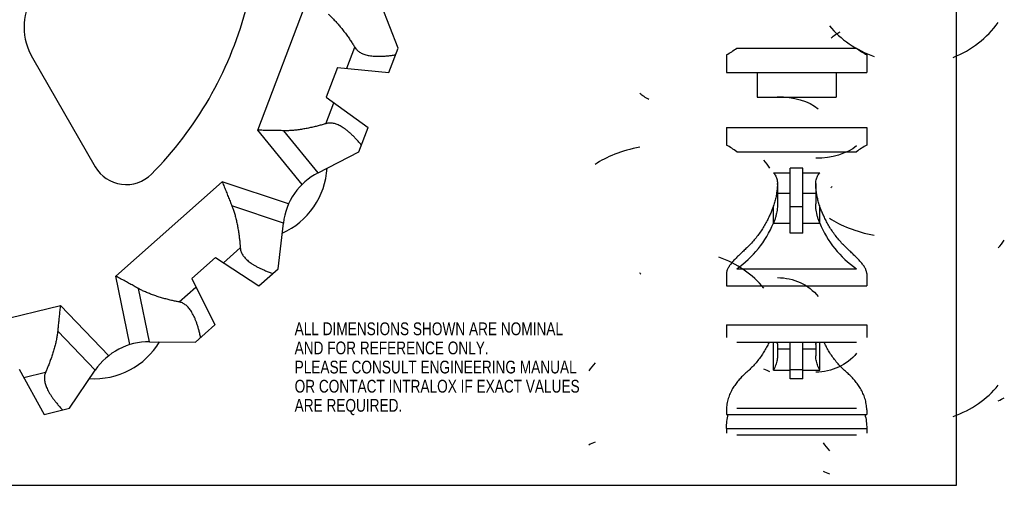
# Model space of a CAD drawing. Header units: inches. Extents: x 0 to 17.5, y 0 to 11.1.
# Tile 3 of 4: x 7.8 to 17.5, y 0 to 4.6. Entities that reach past the tile are written whole.
import ezdxf

# ---------------------------------------------------------------- set-up
doc = ezdxf.new("R2010")
doc.units = ezdxf.units.IN
doc.header["$LTSCALE"] = 0.935
doc.header["$MEASUREMENT"] = 0
doc.layers.get('0').update_dxf_attribs({"linetype": 'CONTINUOUS'})
doc.styles.get("Standard").update_dxf_attribs({"font": 'txt', "width": 0.8})

msp = doc.modelspace()

# ---------------------------------------------------------------- linework, layer by layer
at = {"color": 7, "linetype": 'CONTINUOUS'}
for p, q in [((17, 0), (17, 11)), ((10.1535, 3.4785), (10.6477, 4.7817)), ((11.528, 4.2827), (11.3652, 4.7022)), ((11.0255, 4.0859), (11.1036, 4.2917)), ((11.4375, 4.0442), (11.528, 4.2827)), ((14.8463, 4.2827), (16.02, 4.2827)), ((7.9424, 4.1879), (8.5582, 3.1213)), ((14.7457, 4.2179), (14.7457, 4.0442)), ((16.1207, 4.2179), (16.1207, 4.0442)), ((10.9328, 4.0952), (10.8221, 3.8033)), ((10.9328, 4.0952), (11.4375, 4.0442)), ((14.7457, 4.0442), (16.1207, 4.0442)), ((15.0456, 4.0442), (15.0456, 3.8033)), ((15.8207, 4.0442), (15.8207, 3.8033)), ((10.8221, 3.8033), (11.2337, 3.5068)), ((15.0456, 3.8033), (15.8207, 3.8033)), ((10.8196, 3.543), (10.8977, 3.7489)), ((10.5864, 2.9483), (10.1535, 3.4785)), ((11.1433, 3.2684), (11.2337, 3.5068)), ((14.7457, 3.5068), (16.1207, 3.5068)), ((14.7457, 3.5068), (14.7457, 3.3332)), ((16.1207, 3.5068), (16.1207, 3.3332)), ((10.7433, 3.0623), (10.4071, 3.474)), ((10.7433, 3.0623), (11.1433, 3.2684)), ((14.8463, 3.2684), (16.02, 3.2684)), ((15.4957, 3.1078), (15.3707, 3.1078)), ((15.3707, 2.4703), (15.3707, 3.1078)), ((15.4957, 2.4703), (15.4957, 3.1078)), ((15.2066, 3.0623), (15.3707, 3.0623)), ((15.4957, 3.0623), (15.6597, 3.0623)), ((8.7612, 2.0487), (9.8045, 2.9729)), ((10.4538, 2.7562), (9.8045, 2.9729)), ((15.2457, 2.9483), (15.2457, 2.7562)), ((15.6207, 2.9483), (15.6207, 2.7562)), ((15.3707, 2.8587), (15.2457, 2.8587)), ((15.6207, 2.8587), (15.4957, 2.8587)), ((10.4028, 2.5691), (9.8986, 2.7374)), ((15.2066, 2.5691), (15.2066, 2.7374)), ((15.4957, 2.728), (15.3707, 2.728)), ((15.6597, 2.5691), (15.6597, 2.7374)), ((10.352, 2.122), (10.4028, 2.5691)), ((15.2066, 2.5691), (15.3707, 2.5691)), ((15.4957, 2.5691), (15.6597, 2.5691)), ((15.4957, 2.4703), (15.3707, 2.4703)), ((9.8156, 2.1812), (9.9804, 2.3272)), ((9.7379, 2.2326), (9.5042, 2.0255)), ((9.7379, 2.2326), (10.1611, 1.9529)), ((8.8982, 1.378), (8.7612, 2.0487)), ((10.1611, 1.9529), (10.352, 2.122)), ((14.7457, 2.076), (14.7457, 1.9529)), ((14.8463, 2.122), (16.02, 2.122)), ((16.1207, 2.076), (16.1207, 1.9529)), ((9.381, 1.7962), (9.5458, 1.9422)), ((9.5042, 2.0255), (9.7309, 1.5717)), ((14.7457, 1.9529), (16.1207, 1.9529)), ((9.09, 1.4061), (8.9837, 1.9268)), ((6.864, 1.4296), (8.2172, 1.7632)), ((8.6914, 1.2695), (8.2172, 1.7632)), ((9.54, 1.4026), (9.7309, 1.5717)), ((14.7457, 1.5717), (16.1207, 1.5717)), ((14.7457, 1.5717), (14.7457, 1.4486)), ((16.1207, 1.5717), (16.1207, 1.4486)), ((8.5593, 1.1275), (8.1911, 1.5109)), ((9.09, 1.4061), (9.54, 1.4026)), ((14.8463, 1.4026), (16.02, 1.4026)), ((15.2066, 1.1275), (15.2066, 1.4026)), ((15.2457, 1.378), (15.2457, 1.2695)), ((15.3707, 1.0439), (15.3707, 1.4026)), ((15.4957, 1.0439), (15.4957, 1.4026)), ((15.6207, 1.378), (15.6207, 1.2695)), ((15.6597, 1.1275), (15.6597, 1.4026)), ((15.3707, 1.3335), (15.2457, 1.3335)), ((15.6207, 1.3335), (15.4957, 1.3335)), ((7.8142, 1.1386), (8.059, 0.6942)), ((7.8592, 1.057), (8.0729, 1.1096)), ((8.3066, 0.7552), (8.5593, 1.1275)), ((15.2066, 1.1275), (15.3707, 1.1275)), ((15.4957, 1.1299), (15.3707, 1.1299)), ((15.4957, 1.1275), (15.6597, 1.1275)), ((15.4957, 1.0439), (15.3707, 1.0439)), ((8.059, 0.6942), (8.3066, 0.7552)), ((14.7457, 0.7387), (14.7457, 0.6942)), ((14.7457, 0.6942), (16.1207, 0.6942)), ((14.8463, 0.7552), (16.02, 0.7552)), ((16.1207, 0.7387), (16.1207, 0.6942)), ((14.7457, 0.5567), (16.1207, 0.5567)), ((14.7457, 0.5567), (14.7457, 0.5122)), ((14.8463, 0.4956), (16.02, 0.4956)), ((16.1207, 0.5567), (16.1207, 0.5122)), ((0, 0), (17, 0))]:
    msp.add_line(p, q, dxfattribs=at)
for centre, radius, start, end in [((8.462, 4.4879), 0.6, 90, 210), ((6.5568, 5.5879), 3.6, 315.16137, 344.83863), ((8.8614, 3.2963), 0.35, 210, 315.16137), ((10.083, 3.1536), 0.75, 325.43216, 356.50625), ((11.0347, 2.4966), 0.6364, 117.25305, 145.32322), ((14.5094, 2.9729), 0.7362, 358.0844, 358.87207), ((16.3569, 2.9729), 0.7362, 181.12796, 181.9156), ((11.0351, 2.4972), 0.6364, 145.38899, 173.51618), ((10.0834, 3.154), 0.75, 294.26298, 325.38821), ((9.0851, 0.7697), 0.6364, 89.56074, 117.63091), ((8.5478, 1.7937), 0.75, 297.73985, 328.81395), ((9.0858, 0.7701), 0.6364, 117.69669, 145.82387), ((8.5483, 1.7939), 0.75, 266.57067, 297.6959)]:
    msp.add_arc(centre, radius, start, end, dxfattribs=at)
for centre, major_axis, ratio, start_param, end_param in [((16.5816, 5.0712), (-1, 0), 0.953019, 1.968401, 2.545263), ((16.5816, 4.9731), (1, 0), 0.836824, -2.545263, -1.968401), ((14.2847, 5.176), (0, -1.0797), 0.926214, 0.479117, 0.59633), ((16.5816, 5.176), (0, -1.0797), 0.926214, -0.59633, -0.479117), ((14.2847, 2.8811), (1, 0), 0.468113, 1.968401, 2.545263), ((14.2847, 2.3751), (0, 1.0797), 0.926214, -0.59633, -0.479117), ((16.5816, 2.3751), (0, 1.0797), 0.926214, 0.479117, 0.59633), ((14.2847, 2.7555), (1, 0), 0.765708, 0.479117, 0.59633), ((16.5816, 2.8811), (1, 0), 0.468113, -2.545263, -1.968401), ((14.2847, 2.9624), (0, 1.0157), 0.984526, -2.545263, -1.968401), ((16.5816, 2.9624), (0, 1.0157), 0.984526, 1.968401, 2.545263), ((16.5816, 2.7555), (1, 0), 0.765708, -0.59633, -0.479117), ((14.2847, 1.455), (-1, 0), 0.845728, -2.545263, -1.968401), ((14.2847, 0.7691), (-1, 0), 0.765708, -0.59633, -0.479117), ((14.2847, 0.9839), (1, 0), 0.276338, 0.479117, 0.59633), ((16.5816, 1.455), (-1, 0), 0.845728, 1.968401, 2.545263), ((16.5816, 0.9839), (1, 0), 0.276338, -0.59633, -0.479117), ((14.2847, 0.267), (-1, 0), 0.276338, -0.59633, -0.479117), ((16.5816, 0.7691), (-1, 0), 0.765708, 0.479117, 0.59633), ((16.5816, 0.267), (-1, 0), 0.276338, 0.479117, 0.59633)]:
    msp.add_ellipse(centre, major_axis=major_axis, ratio=ratio, start_param=start_param, end_param=end_param, dxfattribs=at)
at = {"color": 7, "linetype": 'CONTINUOUS', "extrusion": (0, 0, -1)}
for centre, major_axis, ratio, start_param, end_param in [((16.3707, 4.1119), (-0.75, 0), 0.605142, 0.643501, 0.823034), ((14.4957, 4.1119), (-0.75, 0), 0.605142, -0.823034, -0.643501), ((15.2457, 3.5068), (-0.5, 0), 0.605142, 1.570796, 2.498092), ((15.6207, 3.5068), (-0.5, 0), 0.605142, -2.498092, -1.570796), ((16.3707, 2.4979), (-0.75, 0), 0.926194, 0.643501, 0.668116), ((14.4957, 2.4979), (-0.75, 0), 0.926194, -0.668116, -0.643501), ((15.2457, 1.5717), (-0.5, 0), 0.926194, 1.570796, 2.498092), ((15.6207, 1.5717), (-0.5, 0), 0.926194, -2.498092, -1.570796), ((15.2457, 0.5567), (0, -0.5175), 0.966122, 1.570796, 1.839948), ((15.6207, 0.5567), (0, -0.5175), 0.966122, -1.839948, -1.570796)]:
    msp.add_ellipse(centre, major_axis=major_axis, ratio=ratio, start_param=start_param, end_param=end_param, dxfattribs=at)
at = {"color": 7, "linetype": 'CONTINUOUS'}
for points, knots in [([(10.8405, 4.6169), (10.8495, 4.6095), (10.868, 4.593), (10.8958, 4.5657), (10.9247, 4.5347), (10.9539, 4.501), (10.9827, 4.4656), (11.0105, 4.4293), (11.0369, 4.3931), (11.0613, 4.3578), (11.0835, 4.3242), (11.0972, 4.3023), (11.1036, 4.2917)], [0, 0, 0, 0, 0.083065, 0.176903, 0.278626, 0.38567, 0.495419, 0.605111, 0.712434, 0.815371, 0.911822, 1, 1, 1, 1]), ([(11.1036, 4.2917), (11.1065, 4.287), (11.1128, 4.2778), (11.1239, 4.2654), (11.1364, 4.2542), (11.1504, 4.2441), (11.166, 4.2352), (11.1832, 4.2274), (11.2022, 4.2206), (11.2231, 4.2149), (11.2459, 4.2103), (11.2708, 4.2068), (11.2978, 4.2045), (11.327, 4.2033), (11.3584, 4.2035), (11.3918, 4.2049), (11.4272, 4.2077), (11.4647, 4.212), (11.4903, 4.2158), (11.5034, 4.2179)], [0, 0, 0, 0, 0.038986, 0.077667, 0.116647, 0.156657, 0.198346, 0.242346, 0.289292, 0.339602, 0.393877, 0.452446, 0.515813, 0.58417, 0.657456, 0.735492, 0.81866, 0.906934, 1, 1, 1, 1]), ([(10.4071, 3.474), (10.3908, 3.4745), (10.3579, 3.4754), (10.308, 3.4764), (10.257, 3.4772), (10.2054, 3.4779), (10.1708, 3.4783), (10.1535, 3.4785)], [0, 0, 0, 0, 0.192214, 0.389689, 0.591043, 0.794954, 1, 1, 1, 1]), ([(10.8196, 3.543), (10.8079, 3.5394), (10.7831, 3.5321), (10.7442, 3.5216), (10.7025, 3.5114), (10.6588, 3.5018), (10.6139, 3.4931), (10.5688, 3.4856), (10.5246, 3.4797), (10.4824, 3.4757), (10.4435, 3.4737), (10.4187, 3.4737), (10.4071, 3.474)], [0, 0, 0, 0, 0.088179, 0.184638, 0.287585, 0.394917, 0.504615, 0.614365, 0.721405, 0.823122, 0.916951, 1, 1, 1, 1]), ([(11.1679, 3.3332), (11.1595, 3.3434), (11.1428, 3.3632), (11.1176, 3.3913), (11.0929, 3.4169), (11.0689, 3.4401), (11.0455, 3.461), (11.0229, 3.4795), (11.0011, 3.4957), (10.9801, 3.5096), (10.96, 3.5213), (10.9406, 3.5308), (10.9219, 3.5383), (10.9038, 3.5439), (10.8862, 3.5476), (10.8691, 3.5494), (10.8523, 3.5493), (10.8357, 3.5473), (10.825, 3.5446), (10.8196, 3.543)], [0, 0, 0, 0, 0.093065, 0.181339, 0.264506, 0.342543, 0.415828, 0.484185, 0.547552, 0.606121, 0.660395, 0.710705, 0.757651, 0.801651, 0.84334, 0.883351, 0.922331, 0.961014, 1, 1, 1, 1]), ([(15.2066, 3.0623), (15.2111, 3.0574), (15.2192, 3.0469), (15.2291, 3.0297), (15.2366, 3.0111), (15.2419, 2.9913), (15.245, 2.9702), (15.2457, 2.9557), (15.2457, 2.9483)], [0, 0, 0, 0, 0.161528, 0.32146, 0.482501, 0.647692, 0.81948, 1, 1, 1, 1]), ([(15.6207, 2.9483), (15.6207, 2.9557), (15.6213, 2.9702), (15.6244, 2.9913), (15.6297, 3.0111), (15.6372, 3.0297), (15.6471, 3.0469), (15.6552, 3.0574), (15.6597, 3.0623)], [0, 0, 0, 0, 0.18053, 0.352303, 0.517477, 0.678517, 0.838456, 1, 1, 1, 1]), ([(9.8045, 2.9729), (9.8108, 2.9568), (9.8235, 2.9246), (9.8424, 2.8766), (9.8613, 2.8293), (9.8799, 2.7829), (9.8924, 2.7524), (9.8986, 2.7374)], [0, 0, 0, 0, 0.205044, 0.408956, 0.61031, 0.807786, 1, 1, 1, 1]), ([(15.2452, 2.9483), (15.245, 2.9404), (15.2438, 2.9163), (15.2398, 2.8764), (15.2319, 2.829), (15.221, 2.7825), (15.2118, 2.7523), (15.2066, 2.7374)], [0, 0, 0, 0, 0.110669, 0.335328, 0.558881, 0.780691, 1, 1, 1, 1]), ([(15.6597, 2.7374), (15.6545, 2.7523), (15.6453, 2.7825), (15.6344, 2.829), (15.6265, 2.8764), (15.6225, 2.9163), (15.6213, 2.9404), (15.6211, 2.9483)], [0, 0, 0, 0, 0.219307, 0.441119, 0.664673, 0.889333, 1, 1, 1, 1]), ([(9.8986, 2.7374), (9.9031, 2.7266), (9.9118, 2.7035), (9.9238, 2.6663), (9.935, 2.6255), (9.9451, 2.5821), (9.9542, 2.5373), (9.9619, 2.4922), (9.9684, 2.4479), (9.9737, 2.4053), (9.9777, 2.3653), (9.9796, 2.3395), (9.9804, 2.3272)], [0, 0, 0, 0, 0.083065, 0.176903, 0.278626, 0.38567, 0.495419, 0.605111, 0.712434, 0.815371, 0.911822, 1, 1, 1, 1]), ([(15.2066, 2.7374), (15.2029, 2.7265), (15.1944, 2.7029), (15.1794, 2.6657), (15.1609, 2.6248), (15.139, 2.5814), (15.1135, 2.5365), (15.0848, 2.4913), (15.0532, 2.4469), (15.0191, 2.4043), (14.9833, 2.3642), (14.9583, 2.3392), (14.9457, 2.3272)], [0, 0, 0, 0, 0.070615, 0.152946, 0.244957, 0.344814, 0.450601, 0.560188, 0.671759, 0.783629, 0.893747, 1, 1, 1, 1]), ([(15.2457, 2.7562), (15.2457, 2.7462), (15.2449, 2.726), (15.2418, 2.6955), (15.2364, 2.6645), (15.2289, 2.633), (15.2191, 2.601), (15.2111, 2.5797), (15.2066, 2.5691)], [0, 0, 0, 0, 0.155683, 0.314722, 0.477896, 0.645981, 0.819962, 1, 1, 1, 1]), ([(15.6597, 2.5691), (15.6552, 2.5797), (15.6472, 2.601), (15.6374, 2.633), (15.6299, 2.6645), (15.6245, 2.6955), (15.6214, 2.726), (15.6207, 2.7462), (15.6207, 2.7562)], [0, 0, 0, 0, 0.180017, 0.353989, 0.522078, 0.685272, 0.844325, 1, 1, 1, 1]), ([(15.9207, 2.3272), (15.9081, 2.3391), (15.883, 2.3642), (15.8472, 2.4043), (15.8132, 2.4469), (15.7815, 2.4913), (15.7528, 2.5365), (15.7273, 2.5814), (15.7054, 2.6248), (15.6869, 2.6657), (15.6719, 2.7029), (15.6634, 2.7264), (15.6597, 2.7374)], [0, 0, 0, 0, 0.106182, 0.216305, 0.328225, 0.439845, 0.549439, 0.655194, 0.755007, 0.846984, 0.929321, 1, 1, 1, 1]), ([(9.9804, 2.3272), (9.9808, 2.3216), (9.9821, 2.3106), (9.9861, 2.2944), (9.992, 2.2787), (9.9997, 2.2633), (10.0094, 2.2482), (10.021, 2.2332), (10.0347, 2.2184), (10.0505, 2.2037), (10.0686, 2.189), (10.089, 2.1743), (10.1118, 2.1597), (10.1372, 2.1451), (10.165, 2.1306), (10.1953, 2.1164), (10.228, 2.1024), (10.2631, 2.0888), (10.2875, 2.0802), (10.3001, 2.076)], [0, 0, 0, 0, 0.038986, 0.077667, 0.116647, 0.156657, 0.198346, 0.242346, 0.289292, 0.339602, 0.393877, 0.452446, 0.515813, 0.58417, 0.657456, 0.735492, 0.81866, 0.906934, 1, 1, 1, 1]), ([(14.9457, 2.3272), (14.9398, 2.3217), (14.9283, 2.3108), (14.9113, 2.2947), (14.8948, 2.2791), (14.8787, 2.2638), (14.8632, 2.2487), (14.8481, 2.2339), (14.8336, 2.2191), (14.8196, 2.2044), (14.8064, 2.1897), (14.7939, 2.1751), (14.7824, 2.1605), (14.7721, 2.1459), (14.7632, 2.1315), (14.7558, 2.1173), (14.7502, 2.1033), (14.7466, 2.0896), (14.7457, 2.0804), (14.7457, 2.076)], [0, 0, 0, 0, 0.073624, 0.145186, 0.21468, 0.282401, 0.348525, 0.413215, 0.476607, 0.538526, 0.599014, 0.657776, 0.714701, 0.7694, 0.821399, 0.87033, 0.916332, 0.959469, 1, 1, 1, 1]), ([(16.1207, 2.076), (16.1207, 2.0804), (16.1197, 2.0896), (16.1161, 2.1033), (16.1105, 2.1173), (16.1032, 2.1315), (16.0942, 2.1459), (16.0839, 2.1605), (16.0724, 2.1751), (16.0599, 2.1897), (16.0467, 2.2044), (16.0327, 2.2191), (16.0182, 2.2339), (16.0031, 2.2487), (15.9876, 2.2638), (15.9715, 2.2791), (15.955, 2.2947), (15.938, 2.3108), (15.9265, 2.3217), (15.9207, 2.3272)], [0, 0, 0, 0, 0.040526, 0.083659, 0.129656, 0.178588, 0.230589, 0.285288, 0.34221, 0.400971, 0.461459, 0.523377, 0.586768, 0.651455, 0.717583, 0.785312, 0.854813, 0.926384, 1, 1, 1, 1]), ([(8.9837, 1.9268), (8.9695, 1.9348), (8.9408, 1.9509), (8.897, 1.975), (8.8523, 1.9994), (8.8069, 2.024), (8.7765, 2.0404), (8.7612, 2.0487)], [0, 0, 0, 0, 0.192214, 0.389689, 0.591043, 0.794954, 1, 1, 1, 1]), ([(9.381, 1.7962), (9.3689, 1.7984), (9.3436, 1.8035), (9.3043, 1.8123), (9.2626, 1.8226), (9.2194, 1.8344), (9.1756, 1.8476), (9.1322, 1.8619), (9.0904, 1.8773), (9.0512, 1.8933), (9.0158, 1.9096), (8.9938, 1.9211), (8.9837, 1.9268)], [0, 0, 0, 0, 0.088179, 0.184638, 0.287585, 0.394917, 0.504615, 0.614365, 0.721405, 0.823122, 0.916951, 1, 1, 1, 1]), ([(8.2172, 1.7632), (8.2154, 1.7459), (8.2116, 1.7116), (8.2061, 1.6603), (8.2008, 1.6096), (8.1957, 1.5599), (8.1926, 1.5271), (8.1911, 1.5109)], [0, 0, 0, 0, 0.205044, 0.408956, 0.61031, 0.807786, 1, 1, 1, 1]), ([(9.5919, 1.4486), (9.5892, 1.4616), (9.5836, 1.4868), (9.5743, 1.5234), (9.5644, 1.5575), (9.5539, 1.5893), (9.5429, 1.6186), (9.5315, 1.6455), (9.5197, 1.67), (9.5076, 1.692), (9.4952, 1.7117), (9.4825, 1.7292), (9.4694, 1.7445), (9.456, 1.7579), (9.4422, 1.7693), (9.4278, 1.7789), (9.4129, 1.7866), (9.3973, 1.7925), (9.3865, 1.7952), (9.381, 1.7962)], [0, 0, 0, 0, 0.093065, 0.181339, 0.264506, 0.342543, 0.415828, 0.484185, 0.547552, 0.606121, 0.660395, 0.710705, 0.757651, 0.801651, 0.84334, 0.883351, 0.922331, 0.961014, 1, 1, 1, 1]), ([(8.1911, 1.5109), (8.1901, 1.4993), (8.1871, 1.4747), (8.1804, 1.4363), (8.1713, 1.3949), (8.1602, 1.3517), (8.1473, 1.3079), (8.1333, 1.2644), (8.1184, 1.2221), (8.1033, 1.182), (8.0882, 1.1446), (8.078, 1.1209), (8.0729, 1.1096)], [0, 0, 0, 0, 0.083065, 0.176903, 0.278626, 0.38567, 0.495419, 0.605111, 0.712434, 0.815371, 0.911822, 1, 1, 1, 1]), ([(15.1644, 1.4025), (15.1633, 1.4003), (15.1553, 1.3832), (15.1391, 1.3513), (15.1136, 1.3073), (15.0849, 1.2636), (15.0532, 1.2213), (15.0191, 1.181), (14.9833, 1.1437), (14.9583, 1.1206), (14.9457, 1.1096)], [0, 0, 0, 0, 0.020572, 0.153134, 0.291932, 0.434464, 0.57866, 0.722606, 0.863892, 1, 1, 1, 1]), ([(15.2299, 1.4028), (15.2321, 1.4019), (15.2365, 1.3996), (15.2419, 1.394), (15.2451, 1.3865), (15.2457, 1.3809), (15.2457, 1.378)], [0, 0, 0, 0, 0.227894, 0.471376, 0.719502, 1, 1, 1, 1]), ([(15.6207, 1.378), (15.6207, 1.3809), (15.6212, 1.3865), (15.6244, 1.394), (15.6298, 1.3996), (15.6342, 1.4019), (15.6364, 1.4028)], [0, 0, 0, 0, 0.280515, 0.528622, 0.772079, 1, 1, 1, 1]), ([(15.9207, 1.1096), (15.908, 1.1206), (15.883, 1.1437), (15.8472, 1.181), (15.8131, 1.2213), (15.7814, 1.2637), (15.7527, 1.3073), (15.7272, 1.3513), (15.711, 1.3832), (15.703, 1.4002), (15.7019, 1.4025)], [0, 0, 0, 0, 0.136016, 0.277309, 0.42132, 0.565579, 0.70812, 0.846878, 0.979381, 1, 1, 1, 1]), ([(15.2457, 1.2695), (15.2457, 1.2626), (15.2449, 1.2483), (15.2417, 1.2263), (15.2363, 1.2032), (15.2288, 1.1789), (15.2189, 1.1534), (15.211, 1.1363), (15.2066, 1.1275)], [0, 0, 0, 0, 0.139748, 0.288737, 0.448153, 0.619115, 0.802929, 1, 1, 1, 1]), ([(15.6597, 1.1275), (15.6553, 1.1363), (15.6474, 1.1534), (15.6376, 1.1789), (15.63, 1.2032), (15.6246, 1.2263), (15.6214, 1.2483), (15.6207, 1.2626), (15.6207, 1.2695)], [0, 0, 0, 0, 0.197048, 0.380855, 0.551821, 0.711257, 0.860259, 1, 1, 1, 1]), ([(8.0729, 1.1096), (8.0707, 1.1046), (8.0668, 1.0942), (8.0628, 1.078), (8.0606, 1.0613), (8.0604, 1.0441), (8.0619, 1.0262), (8.0652, 1.0076), (8.0705, 0.9881), (8.0776, 0.9677), (8.0868, 0.9463), (8.098, 0.9238), (8.1114, 0.9002), (8.1271, 0.8755), (8.145, 0.8498), (8.1652, 0.8232), (8.1877, 0.7956), (8.2125, 0.7672), (8.2301, 0.7482), (8.2393, 0.7387)], [0, 0, 0, 0, 0.038986, 0.077667, 0.116647, 0.156657, 0.198346, 0.242346, 0.289292, 0.339602, 0.393877, 0.452446, 0.515813, 0.58417, 0.657456, 0.735492, 0.81866, 0.906934, 1, 1, 1, 1]), ([(14.9457, 1.1096), (14.9398, 1.1045), (14.9281, 1.0941), (14.9111, 1.0781), (14.8945, 1.0615), (14.8785, 1.0444), (14.8629, 1.0266), (14.8478, 1.008), (14.8333, 0.9886), (14.8193, 0.9683), (14.8061, 0.9469), (14.7936, 0.9245), (14.7821, 0.9009), (14.7718, 0.8762), (14.7628, 0.8505), (14.7555, 0.8238), (14.75, 0.7962), (14.7465, 0.7677), (14.7457, 0.7484), (14.7457, 0.7387)], [0, 0, 0, 0, 0.05393, 0.107775, 0.161535, 0.215468, 0.269778, 0.324697, 0.380484, 0.437166, 0.495004, 0.55399, 0.614321, 0.675933, 0.738616, 0.80217, 0.866914, 0.932891, 1, 1, 1, 1]), ([(16.1207, 0.7387), (16.1207, 0.7484), (16.1198, 0.7677), (16.1163, 0.7961), (16.1108, 0.8238), (16.1035, 0.8505), (16.0945, 0.8762), (16.0842, 0.9009), (16.0727, 0.9244), (16.0602, 0.9469), (16.047, 0.9683), (16.033, 0.9886), (16.0185, 1.008), (16.0034, 1.0266), (15.9878, 1.0444), (15.9718, 1.0615), (15.9552, 1.0781), (15.9382, 1.0941), (15.9266, 1.1045), (15.9207, 1.1096)], [0, 0, 0, 0, 0.067101, 0.133072, 0.197812, 0.261367, 0.324055, 0.385667, 0.445996, 0.504981, 0.56282, 0.619502, 0.675288, 0.730205, 0.784519, 0.838459, 0.892225, 0.946076, 1, 1, 1, 1])]:
    msp.add_open_spline(points, degree=3, knots=knots, dxfattribs=at)

# ---------------------------------------------------------------- texts
at = {"color": 3, "linetype": 'CONTINUOUS', "insert": (10.5132, 1.596), "char_height": 0.125, "width": 3.5, "attachment_point": 1, "line_spacing_factor": 0.9}
msp.add_mtext('ALL DIMENSIONS SHOWN ARE NOMINAL\\PAND FOR REFERENCE ONLY.\\PPLEASE CONSULT ENGINEERING MANUAL\\POR CONTACT INTRALOX IF EXACT VALUES\\PARE REQUIRED. ', dxfattribs=at)

doc.saveas('drawing.dxf')
